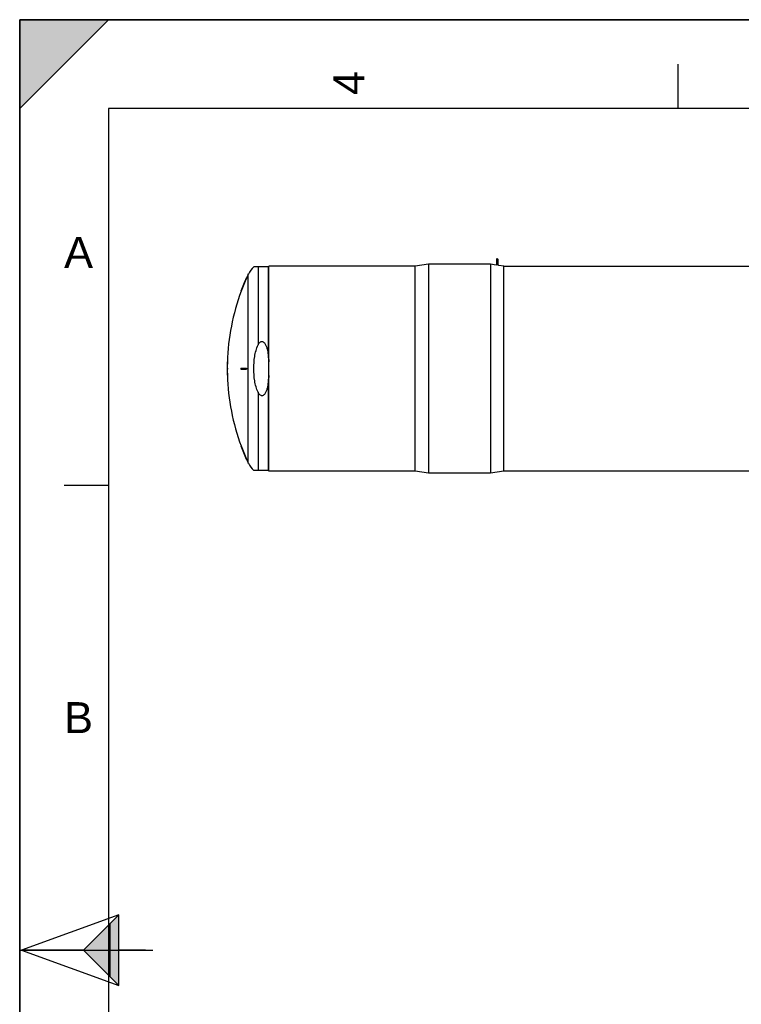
# Model space of a CAD drawing. Header units: millimetres. Extents: x 0 to 297, y 0 to 210.
# Tile 2 of 25: x 0 to 81, y 99 to 210. Entities that reach past the tile are written whole.
import ezdxf

# ---------------------------------------------------------------- set-up
doc = ezdxf.new("R2010")
doc.units = ezdxf.units.MM
doc.header["$LTSCALE"] = 16.335
doc.layers.get('0').update_dxf_attribs({"linetype": 'CONTINUOUS'})
doc.layers.add('AXES_REF', color=7, linetype='CONTINUOUS')
doc.layers.add('SURFACES', color=7, linetype='CONTINUOUS')
doc.styles.add('TEXTSTYLE_2', font='arial.ttf')

# ---------------------------------------------------------------- blocks, each defined once
blk = doc.blocks.new('MARGEA4_BL0', base_point=(148.51, 105.01))
at = {"color": 7, "linetype": 'Continuous'}
for p, q in [((297.01, 210.01), (0.01, 210.01)), ((0.01, 0.01), (0.01, 210.01)), ((0.01, 200.01), (10.01, 210.01)), ((10.01, 210.01), (0.01, 210.01)), ((0.01, 210.01), (0.01, 200.01)), ((0.01, 0.01), (0.01, 210.01)), ((0.01, 210.01), (0.01, 0.01)), ((0.01, 200.01), (10.01, 210.01)), ((74.26, 205.01), (74.26, 200.01)), ((287.01, 200.01), (10.01, 200.01)), ((10.01, 200.01), (10.01, 10.01)), ((5.01, 157.51), (10.01, 157.51)), ((0.01, 105.01), (15.01, 105.01))]:
    blk.add_line(p, q, dxfattribs=at)
blk.add_solid([(0.01, 200.01), (10.01, 210.01), (0.01, 210.01)], dxfattribs=at)
at = {"color": 5, "linetype": 'Continuous', "style": 'TEXTSTYLE_2', "oblique": 0}
blk.add_text('4', height=3.5, rotation=90, dxfattribs=at).set_placement((38.89, 201.51))
for s, p in [('A', (5.01, 182.01)), ('B', (5.01, 129.51))]:
    blk.add_text(s, height=3.5, dxfattribs=at).set_placement(p)
blk = doc.blocks.new('REPERE_ORIENTATION_BL2', base_point=(7.19, 105.02))
at = {"color": 7, "linetype": 'Continuous'}
for p, q in [((11.19, 109.02), (0.19, 105.02)), ((7.19, 105.02), (11.19, 109.02)), ((11.19, 101.02), (11.19, 109.02)), ((10.19, 102.02), (10.19, 108.02)), ((0.19, 105.02), (11.19, 101.02)), ((7.19, 105.02), (0.19, 105.02)), ((7.19, 105.02), (11.19, 101.02)), ((14.19, 105.02), (11.19, 105.02))]:
    blk.add_line(p, q, dxfattribs=at)
blk.add_solid([(11.19, 109.02), (7.19, 105.02), (11.19, 101.02)], dxfattribs=at)

msp = doc.modelspace()

# ---------------------------------------------------------------- linework, layer by layer
at = {"color": 7, "linetype": 'Continuous'}
for p, q in [((0, 0), (0, 210)), ((0, 210), (297, 210)), ((28.12, 159.07), (28.12, 182.21)), ((44.62, 182.21), (28.12, 182.21)), ((53.76, 182.33), (53.12, 182.42)), ((53.81, 183), (53.81, 182.32)), ((53.93, 183), (53.93, 182.32)), ((54.62, 182.21), (54.04, 182.29)), ((54.62, 182.21), (96.47, 182.21)), ((28.07, 182.12), (26.41, 182.12)), ((25.55, 180.87), (25.59, 180.87)), ((24.95, 179.37), (24.98, 179.37)), ((23.4, 171.39), (23.43, 171.39)), ((23.39, 170.69), (23.43, 170.69)), ((23.39, 170.59), (23.43, 170.59)), ((24.95, 170.69), (25.59, 170.69)), ((24.95, 170.59), (25.59, 170.59)), ((23.4, 169.89), (23.43, 169.89)), ((24.95, 161.92), (24.98, 161.92)), ((25.55, 160.42), (25.59, 160.42)), ((26.41, 159.17), (28.07, 159.17)), ((44.62, 159.07), (28.12, 159.07)), ((109.62, 159.07), (54.62, 159.07))]:
    msp.add_line(p, q, dxfattribs=at)
at = {"color": 9, "linetype": 'Continuous'}
for p, q in [((26.9, 182.12), (26.9, 173.32)), ((28.07, 171.85), (28.07, 182.12)), ((28.07, 159.17), (28.07, 169.44)), ((26.9, 167.97), (26.9, 159.17))]:
    msp.add_line(p, q, dxfattribs=at)
at = {"color": 7, "linetype": 'Continuous'}
for centre, radius, start, end in [((53.87, 182.11), 0.25, 104.4809, 115.7075), ((53.87, 183), 0.0625, 0, 180), ((53.87, 182.11), 0.25, 48.3463, 75.5191), ((48.59, 170.64), 25.2, 156.0651, 159.746), ((48.59, 170.64), 25.17, 156.0348, 159.7208), ((48.59, 170.64), 25.2, 178.2948, 179.8863), ((48.59, 170.64), 25.17, 178.2927, 179.8862), ((48.59, 170.64), 25.2, 180.1137, 181.7052), ((48.59, 170.64), 25.19, 179.8863, 180.1137), ((48.59, 170.64), 25.17, 180.1138, 181.7073), ((48.59, 170.64), 25.16, 179.8861, 180.1139), ((48.59, 170.64), 23.65, 179.8788, 180.1212), ((48.59, 170.64), 23.04, 179.8756, 180.1244), ((48.59, 170.64), 23, 179.8755, 180.1245), ((48.59, 170.64), 25.2, 200.254, 203.9349), ((48.59, 170.64), 25.17, 200.2792, 203.9652)]:
    msp.add_arc(centre, radius, start, end, dxfattribs=at)
for points in [[(53.93, 182.32), (53.93, 182.31), (53.93, 182.31), (53.93, 182.31)], [(28.07, 171.85), (28.09, 171.7), (28.1, 171.55), (28.12, 171.4)], [(28.12, 169.88), (28.1, 169.73), (28.09, 169.59), (28.07, 169.44)]]:
    msp.add_open_spline(points, degree=3, dxfattribs=at)
for points, knots in [([(26.41, 170.64), (26.41, 171.1), (26.46, 171.78), (26.65, 172.68), (26.8, 173.11), (26.9, 173.32)], [0, 0, 0, 0, 0.499966, 0.750074, 1, 1, 1, 1]), ([(26.9, 173.32), (26.92, 173.37), (26.98, 173.47), (27.08, 173.6), (27.2, 173.69), (27.31, 173.71), (27.43, 173.7), (27.55, 173.61), (27.69, 173.44), (27.82, 173.18), (27.92, 172.85), (28.01, 172.41), (28.05, 172.07), (28.07, 171.85)], [0, 0, 0, 0, 0.062577, 0.12508, 0.187261, 0.218456, 0.249644, 0.311756, 0.374244, 0.499225, 0.624397, 0.749609, 1, 1, 1, 1]), ([(26.9, 167.97), (26.8, 168.17), (26.65, 168.6), (26.46, 169.5), (26.41, 170.18), (26.41, 170.64)], [0, 0, 0, 0, 0.249926, 0.500034, 1, 1, 1, 1]), ([(28.07, 169.44), (28.05, 169.21), (28.01, 168.87), (27.92, 168.43), (27.82, 168.1), (27.69, 167.84), (27.55, 167.67), (27.43, 167.59), (27.31, 167.57), (27.2, 167.6), (27.08, 167.68), (26.98, 167.82), (26.92, 167.91), (26.9, 167.97)], [0, 0, 0, 0, 0.250391, 0.375603, 0.500775, 0.625756, 0.688244, 0.750356, 0.781544, 0.812739, 0.87492, 0.937423, 1, 1, 1, 1])]:
    msp.add_open_spline(points, degree=3, knots=knots, dxfattribs=at)
at = {"layer": 'AXES_REF', "color": 7, "linetype": 'Continuous'}
for p, q in [((46.12, 182.42), (44.62, 182.21)), ((44.62, 159.07), (44.62, 182.21)), ((46.12, 182.42), (46.12, 158.86)), ((53.12, 182.42), (46.12, 182.42)), ((53.12, 182.42), (53.12, 158.86)), ((54.62, 159.07), (54.62, 182.21)), ((46.12, 158.86), (44.62, 159.07)), ((54.62, 159.07), (53.12, 158.86)), ((53.12, 158.86), (46.12, 158.86))]:
    msp.add_line(p, q, dxfattribs=at)
at = {"layer": 'AXES_REF', "color": 9, "linetype": 'Continuous'}
msp.add_line((25.79, 159.97), (25.79, 181.32), dxfattribs=at)
at = {"layer": 'AXES_REF', "color": 7, "linetype": 'Continuous'}
for centre, radius, start, end in [((48.59, 170.64), 25.17, 154.9081, 156.0349), ((27.88, 180.34), 2.3, 129.4897, 154.9081), ((48.59, 170.64), 25.17, 159.7208, 178.2927), ((48.59, 170.64), 25.17, 181.7073, 200.2792), ((48.59, 170.64), 25.17, 203.9651, 205.0919), ((27.88, 160.94), 2.3, 205.0919, 230.5103)]:
    msp.add_arc(centre, radius, start, end, dxfattribs=at)
at = {"layer": 'SURFACES', "color": 7, "linetype": 'Continuous'}
msp.add_arc((48.59, 170.64), 25.2, 179.8863, 180.1137, dxfattribs=at)

# ---------------------------------------------------------------- block references
at = {"color": 2, "linetype": 'Continuous'}
for name, p in [('MARGEA4_BL0', (148.51, 105.01)), ('REPERE_ORIENTATION_BL2', (7.19, 105.02))]:
    msp.add_blockref(name, p, dxfattribs=at)

doc.saveas('drawing.dxf')
